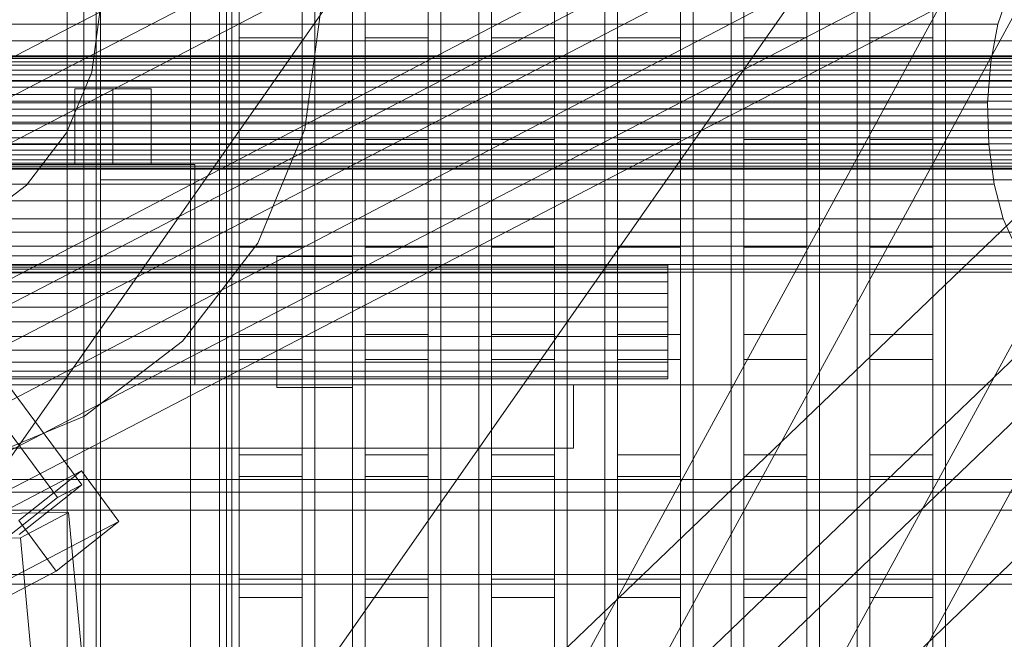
# Model space of a CAD drawing. Header units: millimetres. Extents: x -4738 to 65662, y -68080 to 6847.
# Tile 143 of 256: x -1673 to -1517, y -34225 to -34127. Entities that reach past the tile are written whole.
import ezdxf

# ---------------------------------------------------------------- set-up
doc = ezdxf.new("R2010")
doc.units = ezdxf.units.MM
for name, color, linetype, lineweight in [('COTAS_O', 1, 'Continuous', 0), ('frontal_briquetadora', 7, 'Continuous', 0), ('frontal_C10', 7, 'Continuous', 0), ('frontal_dosificador', 7, 'Continuous', 0), ('frontal_tolva', 7, 'Continuous', 0)]:
    doc.layers.add(name, color=color, linetype=linetype, lineweight=lineweight)
doc.dimstyles.new('R19_100', dxfattribs={"dimtxt": 250, "dimasz": 150, "dimexe": 150, "dimexo": 80, "dimgap": 100, "dimtad": 1, "dimtih": 1, "dimtoh": 1, "dimdsep": 46, "dimcen": 0.09, "dimadec": 0, "dimazin": 0, "dimtfac": 1, "dimtdec": 4, "dimtofl": 0, "dimtmove": 0, "dimatfit": 3, "dimfxl": 1, "dimtolj": 1, "dimtzin": 0, "dimarcsym": 0})

# ---------------------------------------------------------------- blocks, each defined once
blk = doc.blocks.new('DIM_R30_47')
at = {"layer": 'COTAS_O'}
for p, q in [((-1725, -31700), (-1025, -31700)), ((-1025, -31700), (-1070, -31850)), ((-1025, -34400), (-1025, -31700)), ((-1025, -31700), (-980, -31850)), ((-1025, -34400), (-1070, -34250)), ((-1025, -34400), (-980, -34250)), ((-1725, -34400), (-1025, -34400))]:
    blk.add_line(p, q, dxfattribs=at)
blk.add_text('2700 O', height=250, rotation=90, dxfattribs=at).set_placement((-1125, -33050))
blk = doc.blocks.new('DIM_R30_48')
at = {"layer": 'COTAS_O'}
for p, q in [((-1725, -33700), (-1575, -33655)), ((1725, -33700), (1575, -33655)), ((-1725, -34400), (-1725, -33700)), ((-1725, -33700), (1725, -33700)), ((-1725, -33700), (-1575, -33745)), ((1725, -33700), (1575, -33745)), ((1725, -34400), (1725, -33700))]:
    blk.add_line(p, q, dxfattribs=at)
blk.add_text('3450 O', height=250, dxfattribs=at).set_placement((0, -33600))

msp = doc.modelspace()

# ---------------------------------------------------------------- linework, layer by layer
at = {"layer": 'frontal_briquetadora'}
for p, q in [((-1638, -34255.522), (-1638, -34023.687)), ((-1628, -34255.522), (-1628, -34023.687)), ((-1618, -34255.522), (-1618, -34023.687)), ((-1608, -34255.522), (-1608, -34023.687)), ((-1598, -34255.522), (-1598, -34023.687)), ((-1588, -34255.522), (-1588, -34023.687)), ((-1578, -34255.522), (-1578, -34023.687)), ((-1568, -34255.522), (-1568, -34023.687)), ((-1558, -34255.522), (-1558, -34023.687)), ((-1548, -34255.522), (-1548, -34023.687)), ((-1538, -34255.522), (-1538, -34023.687)), ((-1528, -34255.522), (-1528, -34023.687)), ((-1638, -34263.452), (-1638, -34031.618)), ((-1628, -34263.452), (-1628, -34031.618)), ((-1618, -34263.452), (-1618, -34031.618)), ((-1608, -34263.452), (-1608, -34031.618)), ((-1598, -34263.452), (-1598, -34031.618)), ((-1588, -34263.452), (-1588, -34031.618)), ((-1578, -34263.452), (-1578, -34031.618)), ((-1568, -34263.452), (-1568, -34031.618)), ((-1558, -34263.452), (-1558, -34031.618)), ((-1548, -34263.452), (-1548, -34031.618)), ((-1538, -34263.452), (-1538, -34031.618)), ((-1528, -34263.452), (-1528, -34031.618)), ((-1660, -34129.049), (-1660, -34114.338)), ((-1640, -34129.049), (-1640, -34114.338)), ((-1626, -34129.049), (-1626, -34114.338)), ((-1620, -34129.049), (-1620, -34114.338)), ((-1606, -34129.049), (-1606, -34114.338)), ((-1600, -34129.049), (-1600, -34114.338)), ((-1586, -34129.049), (-1586, -34114.338)), ((-1580, -34129.049), (-1580, -34114.338)), ((-1566, -34129.049), (-1566, -34114.338)), ((-1560, -34129.049), (-1560, -34114.338)), ((-1546, -34129.049), (-1546, -34114.338)), ((-1540, -34129.049), (-1540, -34114.338)), ((-1526, -34129.049), (-1526, -34114.338)), ((-1660, -34132.744), (-1660, -34114.62)), ((-1638, -34114.753), (-1638, -34129.927)), ((-1628, -34114.753), (-1628, -34129.927)), ((-1618, -34114.753), (-1618, -34129.927)), ((-1608, -34114.753), (-1608, -34129.927)), ((-1598, -34114.753), (-1598, -34129.927)), ((-1588, -34114.753), (-1588, -34129.927)), ((-1578, -34114.753), (-1578, -34129.927)), ((-1568, -34114.753), (-1568, -34129.927)), ((-1558, -34114.753), (-1558, -34129.927)), ((-1548, -34114.753), (-1548, -34129.927)), ((-1538, -34114.753), (-1538, -34129.927)), ((-1528, -34114.753), (-1528, -34129.927)), ((-1640, -34132.196), (-1640, -34117.868)), ((-1626, -34132.196), (-1626, -34117.868)), ((-1620, -34132.196), (-1620, -34117.868)), ((-1606, -34132.196), (-1606, -34117.868)), ((-1600, -34132.196), (-1600, -34117.868)), ((-1586, -34132.196), (-1586, -34117.868)), ((-1580, -34132.196), (-1580, -34117.868)), ((-1566, -34132.196), (-1566, -34117.868)), ((-1560, -34132.196), (-1560, -34117.868)), ((-1546, -34132.196), (-1546, -34117.868)), ((-1540, -34132.196), (-1540, -34117.868)), ((-1526, -34132.196), (-1526, -34117.868)), ((-1638, -34124.609), (-1638, -34141.184)), ((-1628, -34124.609), (-1628, -34141.184)), ((-1618, -34124.609), (-1618, -34141.184)), ((-1608, -34124.609), (-1608, -34141.184)), ((-1598, -34124.609), (-1598, -34141.184)), ((-1588, -34124.609), (-1588, -34141.184)), ((-1578, -34124.609), (-1578, -34141.184)), ((-1568, -34124.609), (-1568, -34141.184)), ((-1558, -34124.609), (-1558, -34141.184)), ((-1548, -34124.609), (-1548, -34141.184)), ((-1538, -34124.609), (-1538, -34141.184)), ((-1528, -34124.609), (-1528, -34141.184)), ((-1660, -34144.586), (-1660, -34129.049)), ((-1640, -34144.586), (-1640, -34129.049)), ((-1638, -34129.927), (-1638, -34146.072)), ((-1638, -34129.927), (-1628, -34129.927)), ((-1628, -34129.927), (-1628, -34146.072)), ((-1626, -34144.586), (-1626, -34129.049)), ((-1620, -34144.586), (-1620, -34129.049)), ((-1618, -34129.927), (-1618, -34146.072)), ((-1618, -34129.927), (-1608, -34129.927)), ((-1608, -34129.927), (-1608, -34146.072)), ((-1606, -34144.586), (-1606, -34129.049)), ((-1600, -34144.586), (-1600, -34129.049)), ((-1598, -34129.927), (-1598, -34146.072)), ((-1598, -34129.927), (-1588, -34129.927)), ((-1588, -34129.927), (-1588, -34146.072)), ((-1586, -34144.586), (-1586, -34129.049)), ((-1580, -34144.586), (-1580, -34129.049)), ((-1578, -34129.927), (-1578, -34146.072)), ((-1578, -34129.927), (-1568, -34129.927)), ((-1568, -34129.927), (-1568, -34146.072)), ((-1566, -34144.586), (-1566, -34129.049)), ((-1560, -34144.586), (-1560, -34129.049)), ((-1558, -34129.927), (-1558, -34146.072)), ((-1558, -34129.927), (-1548, -34129.927)), ((-1548, -34129.927), (-1548, -34146.072)), ((-1546, -34144.586), (-1546, -34129.049)), ((-1540, -34144.586), (-1540, -34129.049)), ((-1538, -34129.927), (-1538, -34146.072)), ((-1538, -34129.927), (-1528, -34129.927)), ((-1528, -34129.927), (-1528, -34146.072)), ((-1526, -34144.586), (-1526, -34129.049)), ((-1660, -34152.465), (-1660, -34132.744)), ((-1640, -34147.372), (-1640, -34132.196)), ((-1626, -34147.372), (-1626, -34132.196)), ((-1620, -34147.372), (-1620, -34132.196)), ((-1606, -34147.372), (-1606, -34132.196)), ((-1600, -34147.372), (-1600, -34132.196)), ((-1586, -34147.372), (-1586, -34132.196)), ((-1580, -34147.372), (-1580, -34132.196)), ((-1566, -34147.372), (-1566, -34132.196)), ((-1560, -34147.372), (-1560, -34132.196)), ((-1546, -34147.372), (-1546, -34132.196)), ((-1540, -34147.372), (-1540, -34132.196)), ((-1526, -34147.372), (-1526, -34132.196)), ((-1638, -34141.184), (-1638, -34158.675)), ((-1638, -34141.184), (-1628, -34141.184)), ((-1628, -34141.184), (-1628, -34158.675)), ((-1618, -34141.184), (-1618, -34158.675)), ((-1618, -34141.184), (-1608, -34141.184)), ((-1608, -34141.184), (-1608, -34158.675)), ((-1598, -34141.184), (-1598, -34158.675)), ((-1598, -34141.184), (-1588, -34141.184)), ((-1588, -34141.184), (-1588, -34158.675)), ((-1578, -34141.184), (-1578, -34158.675)), ((-1578, -34141.184), (-1568, -34141.184)), ((-1568, -34141.184), (-1568, -34158.675)), ((-1558, -34141.184), (-1558, -34158.675)), ((-1558, -34141.184), (-1548, -34141.184)), ((-1548, -34141.184), (-1548, -34158.675)), ((-1538, -34141.184), (-1538, -34158.675)), ((-1538, -34141.184), (-1528, -34141.184)), ((-1528, -34141.184), (-1528, -34158.675)), ((-1660, -34160.884), (-1660, -34144.586)), ((-1640, -34160.884), (-1640, -34144.586)), ((-1626, -34160.884), (-1626, -34144.586)), ((-1620, -34160.884), (-1620, -34144.586)), ((-1606, -34160.884), (-1606, -34144.586)), ((-1600, -34160.884), (-1600, -34144.586)), ((-1586, -34160.884), (-1586, -34144.586)), ((-1580, -34160.884), (-1580, -34144.586)), ((-1566, -34160.884), (-1566, -34144.586)), ((-1560, -34160.884), (-1560, -34144.586)), ((-1546, -34160.884), (-1546, -34144.586)), ((-1540, -34160.884), (-1540, -34144.586)), ((-1526, -34160.884), (-1526, -34144.586)), ((-1638, -34146.072), (-1638, -34163.111)), ((-1638, -34146.072), (-1628, -34146.072)), ((-1628, -34146.072), (-1628, -34163.111)), ((-1618, -34146.072), (-1618, -34163.111)), ((-1618, -34146.072), (-1608, -34146.072)), ((-1608, -34146.072), (-1608, -34163.111)), ((-1598, -34146.072), (-1598, -34163.111)), ((-1598, -34146.072), (-1588, -34146.072)), ((-1588, -34146.072), (-1588, -34163.111)), ((-1578, -34146.072), (-1578, -34163.111)), ((-1578, -34146.072), (-1568, -34146.072)), ((-1568, -34146.072), (-1568, -34163.111)), ((-1558, -34146.072), (-1558, -34163.111)), ((-1558, -34146.072), (-1548, -34146.072)), ((-1548, -34146.072), (-1548, -34163.111)), ((-1538, -34146.072), (-1538, -34163.111)), ((-1538, -34146.072), (-1528, -34146.072)), ((-1528, -34146.072), (-1528, -34163.111)), ((-1640, -34163.329), (-1640, -34147.372)), ((-1626, -34163.329), (-1626, -34147.372)), ((-1620, -34163.329), (-1620, -34147.372)), ((-1606, -34163.329), (-1606, -34147.372)), ((-1600, -34163.329), (-1600, -34147.372)), ((-1586, -34163.329), (-1586, -34147.372)), ((-1580, -34163.329), (-1580, -34147.372)), ((-1566, -34163.329), (-1566, -34147.372)), ((-1560, -34163.329), (-1560, -34147.372)), ((-1546, -34163.329), (-1546, -34147.372)), ((-1540, -34163.329), (-1540, -34147.372)), ((-1526, -34163.329), (-1526, -34147.372)), ((-1660, -34152.465), (-1510, -34152.465)), ((-1660, -34152.465), (-1660, -34172.186)), ((-1638, -34158.675), (-1638, -34176.998)), ((-1638, -34158.675), (-1628, -34158.675)), ((-1628, -34158.675), (-1628, -34176.998)), ((-1618, -34158.675), (-1618, -34176.998)), ((-1618, -34158.675), (-1608, -34158.675)), ((-1608, -34158.675), (-1608, -34176.998)), ((-1598, -34158.675), (-1598, -34176.998)), ((-1598, -34158.675), (-1588, -34158.675)), ((-1588, -34158.675), (-1588, -34176.998)), ((-1578, -34158.675), (-1578, -34176.998)), ((-1578, -34158.675), (-1568, -34158.675)), ((-1568, -34158.675), (-1568, -34176.998)), ((-1558, -34158.675), (-1558, -34176.998)), ((-1558, -34158.675), (-1548, -34158.675)), ((-1548, -34158.675), (-1548, -34176.998)), ((-1538, -34158.675), (-1538, -34176.998)), ((-1538, -34158.675), (-1528, -34158.675)), ((-1528, -34158.675), (-1528, -34176.998)), ((-1660, -34177.878), (-1660, -34160.884)), ((-1640, -34177.878), (-1640, -34160.884)), ((-1626, -34177.878), (-1626, -34160.884)), ((-1620, -34177.878), (-1620, -34160.884)), ((-1606, -34177.878), (-1606, -34160.884)), ((-1600, -34177.878), (-1600, -34160.884)), ((-1586, -34177.878), (-1586, -34160.884)), ((-1580, -34177.878), (-1580, -34160.884)), ((-1566, -34177.878), (-1566, -34160.884)), ((-1560, -34177.878), (-1560, -34160.884)), ((-1546, -34177.878), (-1546, -34160.884)), ((-1540, -34177.878), (-1540, -34160.884)), ((-1526, -34177.878), (-1526, -34160.884)), ((-1640, -34180), (-1640, -34163.329)), ((-1638, -34163.111), (-1638, -34180.96)), ((-1638, -34163.111), (-1628, -34163.111)), ((-1628, -34163.111), (-1628, -34180.96)), ((-1626, -34180), (-1626, -34163.329)), ((-1620, -34180), (-1620, -34163.329)), ((-1618, -34163.111), (-1618, -34180.96)), ((-1618, -34163.111), (-1608, -34163.111)), ((-1608, -34163.111), (-1608, -34180.96)), ((-1606, -34180), (-1606, -34163.329)), ((-1600, -34180), (-1600, -34163.329)), ((-1598, -34163.111), (-1598, -34180.96)), ((-1598, -34163.111), (-1588, -34163.111)), ((-1588, -34163.111), (-1588, -34180.96)), ((-1586, -34180), (-1586, -34163.329)), ((-1580, -34180), (-1580, -34163.329)), ((-1578, -34163.111), (-1578, -34180.96)), ((-1578, -34163.111), (-1568, -34163.111)), ((-1568, -34163.111), (-1568, -34180.96)), ((-1566, -34180), (-1566, -34163.329)), ((-1560, -34180), (-1560, -34163.329)), ((-1558, -34163.111), (-1558, -34180.96)), ((-1558, -34163.111), (-1548, -34163.111)), ((-1548, -34163.111), (-1548, -34180.96)), ((-1546, -34180), (-1546, -34163.329)), ((-1540, -34180), (-1540, -34163.329)), ((-1538, -34163.111), (-1538, -34180.96)), ((-1538, -34163.111), (-1528, -34163.111)), ((-1528, -34163.111), (-1528, -34180.96)), ((-1526, -34180), (-1526, -34163.329)), ((-1660, -34172.186), (-1660, -34190.31)), ((-1660, -34195.496), (-1660, -34177.878)), ((-1640, -34195.496), (-1640, -34177.878)), ((-1638, -34176.998), (-1638, -34196.065)), ((-1638, -34176.998), (-1628, -34176.998)), ((-1628, -34176.998), (-1628, -34196.065)), ((-1626, -34195.496), (-1626, -34177.878)), ((-1620, -34195.496), (-1620, -34177.878)), ((-1618, -34176.998), (-1618, -34196.065)), ((-1618, -34176.998), (-1608, -34176.998)), ((-1608, -34176.998), (-1608, -34196.065)), ((-1606, -34195.496), (-1606, -34177.878)), ((-1600, -34195.496), (-1600, -34177.878)), ((-1598, -34176.998), (-1598, -34196.065)), ((-1598, -34176.998), (-1588, -34176.998)), ((-1588, -34176.998), (-1588, -34196.065)), ((-1586, -34195.496), (-1586, -34177.878)), ((-1580, -34195.496), (-1580, -34177.878)), ((-1578, -34176.998), (-1578, -34196.065)), ((-1578, -34176.998), (-1568, -34176.998)), ((-1568, -34176.998), (-1568, -34196.065)), ((-1566, -34195.496), (-1566, -34177.878)), ((-1560, -34195.496), (-1560, -34177.878)), ((-1558, -34176.998), (-1558, -34196.065)), ((-1558, -34176.998), (-1548, -34176.998)), ((-1548, -34176.998), (-1548, -34196.065)), ((-1546, -34195.496), (-1546, -34177.878)), ((-1540, -34195.496), (-1540, -34177.878)), ((-1538, -34176.998), (-1538, -34196.065)), ((-1538, -34176.998), (-1528, -34176.998)), ((-1528, -34176.998), (-1528, -34196.065)), ((-1526, -34195.496), (-1526, -34177.878)), ((-1640, -34197.313), (-1640, -34180)), ((-1638, -34180.96), (-1638, -34199.532)), ((-1638, -34180.96), (-1628, -34180.96)), ((-1628, -34180.96), (-1628, -34199.532)), ((-1626, -34197.313), (-1626, -34180)), ((-1620, -34197.313), (-1620, -34180)), ((-1618, -34180.96), (-1618, -34199.532)), ((-1618, -34180.96), (-1608, -34180.96)), ((-1608, -34180.96), (-1608, -34199.532)), ((-1606, -34197.313), (-1606, -34180)), ((-1600, -34197.313), (-1600, -34180)), ((-1598, -34180.96), (-1598, -34199.532)), ((-1598, -34180.96), (-1588, -34180.96)), ((-1588, -34180.96), (-1588, -34199.532)), ((-1586, -34197.313), (-1586, -34180)), ((-1580, -34197.313), (-1580, -34180)), ((-1578, -34180.96), (-1578, -34199.532)), ((-1578, -34180.96), (-1568, -34180.96)), ((-1568, -34180.96), (-1568, -34199.532)), ((-1566, -34197.313), (-1566, -34180)), ((-1560, -34197.313), (-1560, -34180)), ((-1558, -34180.96), (-1558, -34199.532)), ((-1558, -34180.96), (-1548, -34180.96)), ((-1548, -34180.96), (-1548, -34199.532)), ((-1546, -34197.313), (-1546, -34180)), ((-1540, -34197.313), (-1540, -34180)), ((-1538, -34180.96), (-1538, -34199.532)), ((-1538, -34180.96), (-1528, -34180.96)), ((-1528, -34180.96), (-1528, -34199.532)), ((-1526, -34197.313), (-1526, -34180)), ((-1660, -34190.31), (-1660, -34205.367)), ((-1660, -34213.667), (-1660, -34195.496)), ((-1640, -34213.667), (-1640, -34195.496)), ((-1626, -34213.667), (-1626, -34195.496)), ((-1620, -34213.667), (-1620, -34195.496)), ((-1606, -34213.667), (-1606, -34195.496)), ((-1600, -34213.667), (-1600, -34195.496)), ((-1586, -34213.667), (-1586, -34195.496)), ((-1580, -34213.667), (-1580, -34195.496)), ((-1566, -34213.667), (-1566, -34195.496)), ((-1560, -34213.667), (-1560, -34195.496)), ((-1546, -34213.667), (-1546, -34195.496)), ((-1540, -34213.667), (-1540, -34195.496)), ((-1526, -34213.667), (-1526, -34195.496)), ((-1638, -34196.065), (-1638, -34215.781)), ((-1638, -34196.065), (-1628, -34196.065)), ((-1628, -34196.065), (-1628, -34215.781)), ((-1618, -34196.065), (-1618, -34215.781)), ((-1618, -34196.065), (-1608, -34196.065)), ((-1608, -34196.065), (-1608, -34215.781)), ((-1598, -34196.065), (-1598, -34215.781)), ((-1598, -34196.065), (-1588, -34196.065)), ((-1588, -34196.065), (-1588, -34215.781)), ((-1578, -34196.065), (-1578, -34215.781)), ((-1578, -34196.065), (-1568, -34196.065)), ((-1568, -34196.065), (-1568, -34215.781)), ((-1558, -34196.065), (-1558, -34215.781)), ((-1558, -34196.065), (-1548, -34196.065)), ((-1548, -34196.065), (-1548, -34215.781)), ((-1538, -34196.065), (-1538, -34215.781)), ((-1538, -34196.065), (-1528, -34196.065)), ((-1528, -34196.065), (-1528, -34215.781)), ((-1640, -34215.195), (-1640, -34197.313)), ((-1626, -34215.195), (-1626, -34197.313)), ((-1620, -34215.195), (-1620, -34197.313)), ((-1606, -34215.195), (-1606, -34197.313)), ((-1600, -34215.195), (-1600, -34197.313)), ((-1586, -34215.195), (-1586, -34197.313)), ((-1580, -34215.195), (-1580, -34197.313)), ((-1566, -34215.195), (-1566, -34197.313)), ((-1560, -34215.195), (-1560, -34197.313)), ((-1546, -34215.195), (-1546, -34197.313)), ((-1540, -34215.195), (-1540, -34197.313)), ((-1526, -34215.195), (-1526, -34197.313)), ((-1638, -34199.532), (-1638, -34218.738)), ((-1638, -34199.532), (-1628, -34199.532)), ((-1628, -34199.532), (-1628, -34218.738)), ((-1618, -34199.532), (-1618, -34218.738)), ((-1618, -34199.532), (-1608, -34199.532)), ((-1608, -34199.532), (-1608, -34218.738)), ((-1598, -34199.532), (-1598, -34218.738)), ((-1598, -34199.532), (-1588, -34199.532)), ((-1588, -34199.532), (-1588, -34218.738)), ((-1578, -34199.532), (-1578, -34218.738)), ((-1578, -34199.532), (-1568, -34199.532)), ((-1568, -34199.532), (-1568, -34218.738)), ((-1558, -34199.532), (-1558, -34218.738)), ((-1558, -34199.532), (-1548, -34199.532)), ((-1548, -34199.532), (-1548, -34218.738)), ((-1538, -34199.532), (-1538, -34218.738)), ((-1538, -34199.532), (-1528, -34199.532)), ((-1528, -34199.532), (-1528, -34218.738)), ((-1660, -34205.367), (-1660, -34216.139)), ((-1660, -34232.316), (-1660, -34213.667)), ((-1640, -34232.316), (-1640, -34213.667)), ((-1626, -34232.316), (-1626, -34213.667)), ((-1620, -34232.316), (-1620, -34213.667)), ((-1606, -34232.316), (-1606, -34213.667)), ((-1600, -34232.316), (-1600, -34213.667)), ((-1586, -34232.316), (-1586, -34213.667)), ((-1580, -34232.316), (-1580, -34213.667)), ((-1566, -34232.316), (-1566, -34213.667)), ((-1560, -34232.316), (-1560, -34213.667)), ((-1546, -34232.316), (-1546, -34213.667)), ((-1540, -34232.316), (-1540, -34213.667)), ((-1526, -34232.316), (-1526, -34213.667)), ((-1640, -34233.568), (-1640, -34215.195)), ((-1638, -34215.781), (-1638, -34236.052)), ((-1638, -34215.781), (-1628, -34215.781)), ((-1628, -34215.781), (-1628, -34236.052)), ((-1626, -34233.568), (-1626, -34215.195)), ((-1620, -34233.568), (-1620, -34215.195)), ((-1618, -34215.781), (-1618, -34236.052)), ((-1618, -34215.781), (-1608, -34215.781)), ((-1608, -34215.781), (-1608, -34236.052)), ((-1606, -34233.568), (-1606, -34215.195)), ((-1600, -34233.568), (-1600, -34215.195)), ((-1598, -34215.781), (-1598, -34236.052)), ((-1598, -34215.781), (-1588, -34215.781)), ((-1588, -34215.781), (-1588, -34236.052)), ((-1586, -34233.568), (-1586, -34215.195)), ((-1580, -34233.568), (-1580, -34215.195)), ((-1578, -34215.781), (-1578, -34236.052)), ((-1578, -34215.781), (-1568, -34215.781)), ((-1568, -34215.781), (-1568, -34236.052)), ((-1566, -34233.568), (-1566, -34215.195)), ((-1560, -34233.568), (-1560, -34215.195)), ((-1558, -34215.781), (-1558, -34236.052)), ((-1558, -34215.781), (-1548, -34215.781)), ((-1548, -34215.781), (-1548, -34236.052)), ((-1546, -34233.568), (-1546, -34215.195)), ((-1540, -34233.568), (-1540, -34215.195)), ((-1538, -34215.781), (-1538, -34236.052)), ((-1538, -34215.781), (-1528, -34215.781)), ((-1528, -34215.781), (-1528, -34236.052)), ((-1526, -34233.568), (-1526, -34215.195)), ((-1660, -34216.139), (-1660, -34221.752)), ((-1638, -34218.738), (-1638, -34238.484)), ((-1638, -34218.738), (-1628, -34218.738)), ((-1628, -34218.738), (-1628, -34238.484)), ((-1618, -34218.738), (-1618, -34238.484)), ((-1618, -34218.738), (-1608, -34218.738)), ((-1608, -34218.738), (-1608, -34238.484)), ((-1598, -34218.738), (-1598, -34238.484)), ((-1598, -34218.738), (-1588, -34218.738)), ((-1588, -34218.738), (-1588, -34238.484)), ((-1578, -34218.738), (-1578, -34238.484)), ((-1578, -34218.738), (-1568, -34218.738)), ((-1568, -34218.738), (-1568, -34238.484)), ((-1558, -34218.738), (-1558, -34238.484)), ((-1558, -34218.738), (-1548, -34218.738)), ((-1548, -34218.738), (-1548, -34238.484)), ((-1538, -34218.738), (-1538, -34238.484)), ((-1538, -34218.738), (-1528, -34218.738)), ((-1528, -34218.738), (-1528, -34238.484))]:
    msp.add_line(p, q, dxfattribs=at)
at = {"layer": 'frontal_C10'}
for p, q in [((-1701.825, -34161.068), (-1242.446, -33920.495)), ((-1272.854, -33926.045), (-1717.35, -34352.76)), ((-1694.337, -34352.76), (-1249.842, -33926.045)), ((-1713.232, -34380.849), (-1268.737, -33954.133)), ((-1690.22, -34380.849), (-1245.724, -33954.133)), ((-1735.512, -34200.256), (-1276.132, -33959.683)), ((-1698.692, -34200.256), (-1239.313, -33959.683)), ((-1699.817, -34442.775), (-1460.488, -34002.775)), ((-1447.984, -34002.775), (-1687.313, -34442.775)), ((-1669.703, -34462.106), (-1430.373, -34022.106)), ((-1657.199, -34462.106), (-1417.869, -34022.106)), ((-1665.264, -35975), (-1665.264, -34032.44)), ((-1662.615, -34032.44), (-1662.615, -35975)), ((-1660.662, -35975), (-1660.662, -34032.44)), ((-1645.727, -34032.44), (-1645.727, -35975)), ((-1641.124, -34032.44), (-1641.124, -35975)), ((-1639.17, -35975), (-1639.17, -34032.44)), ((-1426.748, -34043.548), (-1802.026, -34238.531)), ((-1801.56, -34244.411), (-1426.281, -34049.429)), ((-2006.823, -34305.985), (-1631.544, -34111.002)), ((-1887.158, -34305.985), (-1511.88, -34111.002)), ((-1631.078, -34116.882), (-2006.357, -34311.865)), ((-1511.413, -34116.882), (-1886.692, -34311.865)), ((-1517.706, -34127.771), (-1516.008, -34122.762)), ((-1517.706, -34127.771), (-1757.035, -34127.771)), ((-1518.839, -34133.734), (-1517.706, -34127.771)), ((-1500.546, -34130.407), (-1739.876, -34130.407)), ((-1493.56, -34132.949), (-1766.027, -34132.949)), ((-1492.644, -34132.782), (-1765.111, -34132.782)), ((-1494.427, -34133.716), (-1766.895, -34133.716)), ((-1491.742, -34133.228), (-1764.21, -34133.228)), ((-1490.917, -34134.255), (-1763.384, -34134.255)), ((-1518.839, -34133.734), (-1758.169, -34133.734)), ((-1519.331, -34140.244), (-1518.839, -34133.734)), ((-1495.188, -34135.032), (-1767.655, -34135.032)), ((-1490.223, -34135.795), (-1762.691, -34135.795)), ((-1495.789, -34136.807), (-1768.257, -34136.807)), ((-1489.709, -34137.741), (-1762.176, -34137.741)), ((-1739.029, -34136.674), (-1499.7, -34136.674)), ((-1496.191, -34138.92), (-1768.658, -34138.92)), ((-1761.876, -34139.962), (-1489.409, -34139.962)), ((-1519.331, -34140.244), (-1758.66, -34140.244)), ((-1519.147, -34146.858), (-1519.331, -34140.244)), ((-1496.365, -34141.227), (-1768.832, -34141.227)), ((-1489.344, -34142.305), (-1761.811, -34142.305)), ((-1496.3, -34143.57), (-1768.767, -34143.57)), ((-1499.516, -34143.288), (-1738.846, -34143.288)), ((-1489.518, -34144.612), (-1761.986, -34144.612)), ((-1496, -34145.791), (-1768.467, -34145.791)), ((-1489.92, -34146.725), (-1762.387, -34146.725)), ((-1519.147, -34146.858), (-1758.476, -34146.858)), ((-1518.301, -34153.125), (-1519.147, -34146.858)), ((-1495.486, -34147.737), (-1767.953, -34147.737)), ((-1490.521, -34148.5), (-1762.989, -34148.5)), ((-1494.792, -34149.277), (-1767.259, -34149.277)), ((-1491.282, -34149.816), (-1763.749, -34149.816)), ((-1500.008, -34149.798), (-1739.337, -34149.798)), ((-1493.967, -34150.304), (-1766.434, -34150.304)), ((-1493.065, -34150.75), (-1765.532, -34150.75)), ((-1492.15, -34150.583), (-1764.617, -34150.583)), ((-1518.301, -34153.125), (-1757.63, -34153.125)), ((-1516.85, -34158.618), (-1518.301, -34153.125)), ((-1501.141, -34155.761), (-1740.47, -34155.761)), ((-1516.85, -34158.618), (-1756.179, -34158.618)), ((-1514.892, -34162.963), (-1516.85, -34158.618)), ((-1502.839, -34160.77), (-1742.168, -34160.77)), ((-1662.964, -34200.832), (-1691.398, -34162.317)), ((-1514.892, -34162.963), (-1754.221, -34162.963)), ((-1695.217, -34164.322), (-1666.782, -34202.837)), ((-1512.562, -34165.863), (-1751.891, -34165.863)), ((-1504.985, -34164.484), (-1744.314, -34164.484)), ((-1510.018, -34167.12), (-1749.348, -34167.12)), ((-1507.434, -34166.65), (-1746.763, -34166.65)), ((-1681.331, -34208.249), (-1663.003, -34198.626)), ((-1663.003, -34198.626), (-1672.935, -34206.496)), ((-1657.08, -34206.65), (-1663.003, -34198.626)), ((-1672.896, -34208.702), (-1662.964, -34200.832)), ((-1662.964, -34200.832), (-1666.782, -34202.837)), ((-1666.782, -34202.837), (-1676.714, -34210.707)), ((-1222.701, -34204.861), (-2005.124, -34204.861)), ((-1665.031, -34205.243), (-1681.579, -34205.492)), ((-1672.935, -34206.496), (-1667.012, -34214.52)), ((-1672.688, -34209.253), (-1665.031, -34205.243)), ((-1646.518, -34403.744), (-1665.031, -34205.243)), ((-1657.08, -34206.65), (-1675.407, -34216.273)), ((-1667.012, -34214.52), (-1657.08, -34206.65)), ((-1689.235, -34209.502), (-1672.688, -34209.253)), ((-1654.174, -34407.753), (-1672.688, -34209.253)), ((-2024.571, -34215.045), (-1242.148, -34215.045)), ((-1685.339, -34224.143), (-1667.012, -34214.52)), ((-2004.184, -34216.617), (-1221.761, -34216.617))]:
    msp.add_line(p, q, dxfattribs=at)
at = {"layer": 'frontal_dosificador'}
for p, q in [((-1661.363, -34135.353), (-1660, -34125)), ((-1627.556, -34144.411), (-1625, -34125)), ((-1665.359, -34145), (-1661.363, -34135.353)), ((-1658, -34138), (-1664.062, -34138)), ((-1664.062, -34150), (-1664.062, -34138)), ((-1658, -34138), (-1651.938, -34138)), ((-1658, -34138), (-1658, -34150)), ((-1651.938, -34150), (-1651.938, -34138)), ((-1671.716, -34153.284), (-1665.359, -34145)), ((-1635.048, -34162.5), (-1627.556, -34144.411)), ((-1645, -34150), (-1755, -34150)), ((-1658, -34150), (-1664.062, -34150)), ((-1651.938, -34150), (-1658, -34150)), ((-1645, -34185), (-1645, -34150)), ((-1680, -34159.641), (-1671.716, -34153.284)), ((-1646.967, -34178.033), (-1635.048, -34162.5)), ((-1632, -34175), (-1632, -34164.608)), ((-1620, -34164.608), (-1632, -34164.608)), ((-1620, -34175), (-1620, -34164.608)), ((-1570, -34166), (-1770, -34166)), ((-1570, -34166.307), (-1770, -34166.307)), ((-1570, -34167.206), (-1770, -34167.206)), ((-1570, -34166.307), (-1570, -34166)), ((-1570, -34167.206), (-1570, -34166.307)), ((-1570, -34168.636), (-1570, -34167.206)), ((-1570, -34168.636), (-1770, -34168.636)), ((-1570, -34170.5), (-1570, -34168.636)), ((-1570, -34170.5), (-1770, -34170.5)), ((-1570, -34172.671), (-1570, -34170.5)), ((-1570, -34172.671), (-1770, -34172.671)), ((-1570, -34175), (-1570, -34172.671)), ((-1770, -34175), (-1570, -34175)), ((-1632, -34175), (-1632, -34185.392)), ((-1632, -34175), (-1620, -34175)), ((-1620, -34185.392), (-1620, -34175)), ((-1570, -34177.329), (-1570, -34175)), ((-1570, -34177.329), (-1770, -34177.329)), ((-1662.5, -34189.952), (-1646.967, -34178.033)), ((-1570, -34177.329), (-1570, -34179.5)), ((-1570, -34179.5), (-1770, -34179.5)), ((-1570, -34179.5), (-1570, -34181.364)), ((-1570, -34181.364), (-1770, -34181.364)), ((-1570, -34181.364), (-1570, -34182.794)), ((-1570, -34182.794), (-1770, -34182.794)), ((-1570, -34182.794), (-1570, -34183.693)), ((-1570, -34183.693), (-1770, -34183.693)), ((-1570, -34184), (-1770, -34184)), ((-1570, -34183.693), (-1570, -34184)), ((-1585, -34185), (-1815, -34185)), ((-210, -34185), (-1790, -34185)), ((-1645, -34185), (-1755, -34185)), ((-1620, -34185.392), (-1632, -34185.392)), ((-1585, -34195), (-1585, -34185)), ((-1680.589, -34197.444), (-1662.5, -34189.952)), ((-1585, -34195), (-1815, -34195)), ((-300, -34200), (-1700, -34200)), ((-300, -34202), (-1700, -34202))]:
    msp.add_line(p, q, dxfattribs=at)
at = {"layer": 'frontal_tolva'}
for p, q in [((-1769.584, -34332.806), (-722.584, -32835.806)), ((-1720.416, -34367.194), (-673.416, -32870.194))]:
    msp.add_line(p, q, dxfattribs=at)

# ---------------------------------------------------------------- dimensions: what is measured, and where the dimension line sits
at = {"layer": 'COTAS_O'}
for p2, distance, picture, middle in [((-1725, -31700), -700, 'DIM_R30_47', (-1025, -33050)), ((1725, -34400), 700, 'DIM_R30_48', (0, -33700))]:
    dim = msp.add_aligned_dim(p1=(-1725, -34400), p2=p2, distance=distance, text='<> O', dimstyle='R19_100', dxfattribs=at)
    dim.commit()
    dim.dimension.update_dxf_attribs({"geometry": picture, "text_midpoint": middle})

doc.saveas('drawing.dxf')
